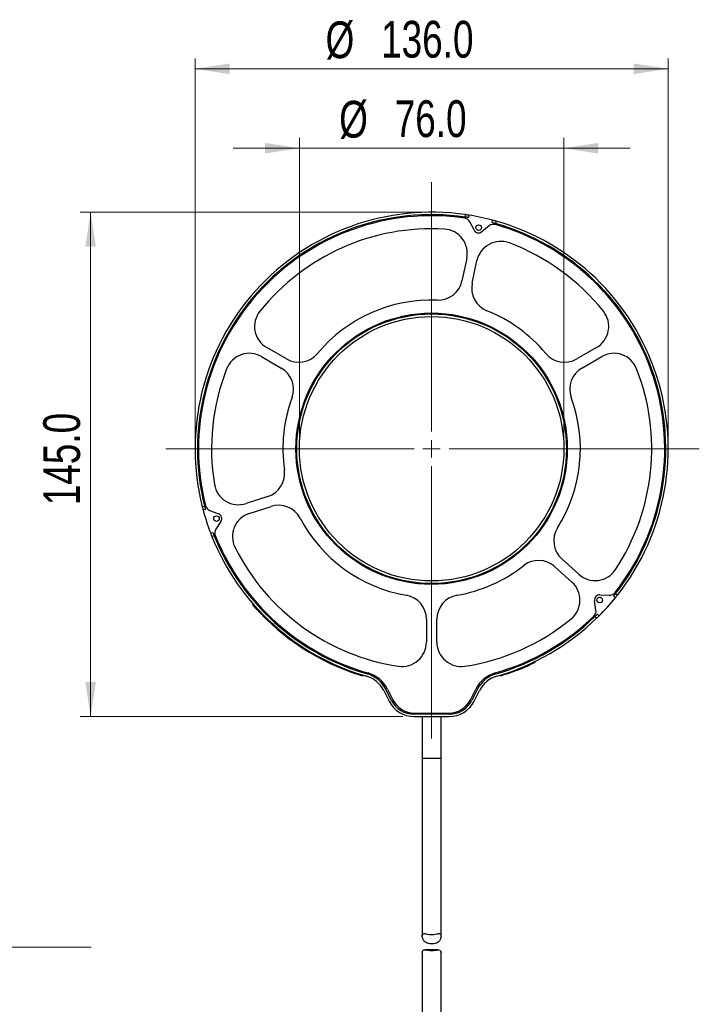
# Model space of a CAD drawing. Header units: millimetres. Extents: x 15 to 415, y 5 to 292.
# Tile 30 of 58: x 149 to 214, y 127 to 221. Entities that reach past the tile are written whole.
import ezdxf

# ---------------------------------------------------------------- set-up
doc = ezdxf.new("R2010")
doc.units = ezdxf.units.MM
doc.styles.add('SLDTEXTSTYLE0', font='TXT', dxfattribs={"width": 0.75})
doc.dimstyles.new('SLDDIMSTYLE3', dxfattribs={"dimtxt": 3.527, "dimasz": 3.302, "dimexe": 0, "dimexo": 0.0625, "dimgap": 0.88175, "dimtad": 1, "dimdec": 1, "dimlfac": 3, "dimrnd": 1e-09, "dimzin": 4, "dimdsep": 46, "dimtxsty": 'SLDTEXTSTYLE0', "dimsah": 1, "dimcen": 0.09, "dimadec": 0, "dimazin": 1, "dimtfac": 1, "dimtdec": 1, "dimtmove": 0, "dimatfit": 0, "dimfxl": 1, "dimfrac": 2, "dimtolj": 1, "dimtzin": 12, "dimarcsym": 0})
doc.dimstyles.new('SLDDIMSTYLE4', dxfattribs={"dimtxt": 3.527, "dimasz": 3.302, "dimexe": 0, "dimexo": 0.0625, "dimgap": 0.88175, "dimtad": 1, "dimdec": 1, "dimlfac": 3, "dimrnd": 1e-09, "dimzin": 4, "dimdsep": 46, "dimtxsty": 'SLDTEXTSTYLE0', "dimsah": 1, "dimcen": 0.09, "dimadec": 0, "dimazin": 1, "dimtfac": 1, "dimtdec": 1, "dimtofl": 0, "dimtmove": 0, "dimatfit": 3, "dimfxl": 1, "dimfrac": 2, "dimtolj": 1, "dimtzin": 12, "dimarcsym": 0})

# ---------------------------------------------------------------- blocks, each defined once
blk = doc.blocks.new('SW_NOTE_0_4')
at = {"color": 0, "linetype": 'Continuous', "lineweight": 0}
blk.add_line((86.326, 0), (0, 0), dxfattribs=at)
at = {"color": 0, "linetype": 'Continuous', "lineweight": 0, "char_height": 4.11574, "attachment_point": 1, "style": 'SLDTEXTSTYLE0'}
for s, insert in [('500mm approx.', (0.457, 10.655)), ('Cable length not shown to scale', (0.457, 5.333))]:
    blk.add_mtext(s, dxfattribs=dict(at, insert=insert))
blk = doc.blocks.new('_D_3')
at = {"color": 7, "linetype": 'Continuous', "lineweight": 0}
for p, q in [((175.655, 181.036), (175.655, 209.833)), ((200.989, 181.036), (200.989, 209.833)), ((175.655, 208.833), (169.305, 208.833)), ((175.655, 208.833), (200.989, 208.833)), ((200.989, 208.833), (207.339, 208.833))]:
    blk.add_line(p, q, dxfattribs=at)
at = {"color": 7, "linetype": 'Continuous', "lineweight": 18}
for points in [[(175.655, 208.833), (172.353, 209.341), (172.353, 208.325)], [(200.989, 208.833), (204.291, 208.325), (204.291, 209.341)]]:
    blk.add_solid(points, dxfattribs=at)
at = {"color": 7, "linetype": 'Continuous', "lineweight": 18, "char_height": 3.527, "attachment_point": 1, "style": 'SLDTEXTSTYLE0'}
for s, insert in [('%%c', (179.466, 213.379)), ('76.0', (184.785, 213.433))]:
    blk.add_mtext(s, dxfattribs=dict(at, insert=insert))
blk = doc.blocks.new('_D_4')
at = {"color": 7, "linetype": 'Continuous', "lineweight": 0}
for p, q in [((165.655, 181.036), (165.655, 217.442)), ((210.989, 181.036), (210.989, 217.442)), ((165.655, 216.442), (210.989, 216.442))]:
    blk.add_line(p, q, dxfattribs=at)
at = {"color": 7, "linetype": 'Continuous', "lineweight": 18}
for points in [[(165.655, 216.442), (168.957, 215.934), (168.957, 216.95)], [(210.989, 216.442), (207.687, 216.95), (207.687, 215.934)]]:
    blk.add_solid(points, dxfattribs=at)
at = {"color": 7, "linetype": 'Continuous', "lineweight": 18, "char_height": 3.527, "attachment_point": 1, "style": 'SLDTEXTSTYLE0'}
for s, insert in [('%%c', (178.163, 220.989)), ('136.0', (183.482, 221.043))]:
    blk.add_mtext(s, dxfattribs=dict(at, insert=insert))
blk = doc.blocks.new('_D_5')
at = {"color": 7, "linetype": 'Continuous', "lineweight": 0}
for p, q in [((187.322, 202.703), (154.655, 202.703)), ((155.655, 154.37), (155.655, 202.703)), ((185.565, 154.37), (154.655, 154.37))]:
    blk.add_line(p, q, dxfattribs=at)
at = {"color": 7, "linetype": 'Continuous', "lineweight": 18}
for points in [[(155.655, 202.703), (155.147, 199.401), (156.163, 199.401)], [(155.655, 154.37), (156.163, 157.672), (155.147, 157.672)]]:
    blk.add_solid(points, dxfattribs=at)
at = {"color": 7, "linetype": 'Continuous', "lineweight": 18, "insert": (151.109, 174.626), "char_height": 3.527, "attachment_point": 1, "rotation": 90, "style": 'SLDTEXTSTYLE0'}
blk.add_mtext('145.0', dxfattribs=at)
blk = doc.blocks.new('SW_CENTERMARKSYMBOL_0')
at = {"color": 0, "linetype": 'Continuous', "lineweight": 18}
for p, q in [((0, 1.667), (0, 18.114)), ((-1.667, 0), (-18.114, 0)), ((0, 0), (-0.833, 0)), ((0, 0), (0, 0.833)), ((0, 0), (0, -0.833)), ((0, 0), (0.833, 0)), ((1.667, 0), (18.114, 0)), ((0, -1.667), (0, -18.114))]:
    blk.add_line(p, q, dxfattribs=at)
blk = doc.blocks.new('SW_CENTERMARKSYMBOL_3')
at = {"color": 0, "linetype": 'Continuous', "lineweight": 18}
for p, q in [((0, 1.667), (0, 25.544)), ((-1.667, 0), (-25.464, 0)), ((0, 0), (-0.833, 0)), ((0, 0), (0, 0.833)), ((0, 0), (0, -0.833)), ((0, 0), (0.833, 0)), ((1.667, 0), (25.644, 0)), ((0, -1.667), (0, -27.751))]:
    blk.add_line(p, q, dxfattribs=at)

msp = doc.modelspace()

# ---------------------------------------------------------------- linework, layer by layer
at = {"color": 7, "linetype": 'Continuous', "lineweight": 25}
for p, q in [((191.522455, 202.240185), (191.559175, 202.470636)), ((191.888742, 202.420604), (191.852025, 202.190178)), ((194.107888, 201.710679), (194.168069, 201.936118)), ((192.382391, 201.000245), (191.974057, 201.791577)), ((193.834281, 201.396175), (193.139385, 200.839341)), ((194.489492, 201.847778), (194.429305, 201.622314)), ((191.686475, 198.269944), (191.230069, 196.122722)), ((192.208217, 195.91481), (192.664623, 198.062032)), ((174.421551, 188.639087), (172.520458, 189.736683)), ((204.123482, 189.736683), (202.22239, 188.639087)), ((172.020458, 188.870658), (173.921551, 187.773062)), ((202.72239, 187.773062), (204.623482, 188.870658)), ((172.627677, 175.462672), (170.539924, 174.78432)), ((166.348937, 174.47183), (166.574288, 174.532439)), ((166.658471, 174.209901), (166.433144, 174.149299)), ((167.067643, 174.130203), (167.897324, 173.806822)), ((170.848941, 173.833263), (172.936694, 174.511615)), ((168.136473, 173.070794), (167.655326, 172.3215)), ((167.153231, 171.933101), (167.371144, 172.016517)), ((167.492622, 171.706097), (167.274685, 171.622672)), ((202.430494, 168.00577), (200.799148, 169.474641)), ((200.130018, 168.731496), (201.761364, 167.262625)), ((205.950834, 166.162696), (206.13205, 166.015669)), ((171.207192, 165.174895), (171.14427, 165.120257)), ((204.063987, 164.5826), (203.929202, 165.462815)), ((204.447046, 166.037938), (205.336527, 165.9959)), ((205.923938, 165.755272), (205.742742, 165.902283)), ((171.364664, 164.870171), (171.427593, 164.924814)), ((204.199552, 164.188397), (204.364698, 164.02356)), ((187.82197, 163.696829), (187.82197, 161.501636)), ((188.82197, 161.501636), (188.82197, 163.696829)), ((204.127481, 163.789369), (203.962317, 163.954224)), ((198.234546, 159.559428), (198.198236, 159.634435)), ((195.544493, 158.463248), (195.520353, 158.543046)), ((197.593908, 159.352783), (197.630233, 159.277743)), ((181.416389, 158.359715), (181.440521, 158.439487)), ((181.734736, 158.260861), (181.758865, 158.340625)), ((194.885084, 158.340628), (194.909213, 158.260864)), ((183.726788, 156.880421), (184.250258, 155.838848)), ((184.458742, 155.943628), (183.935272, 156.9852)), ((184.091296, 157.009741), (184.603156, 155.989766)), ((192.040784, 155.989766), (192.552645, 157.009741)), ((192.708668, 156.9852), (192.185199, 155.943628)), ((192.393683, 155.838848), (192.917152, 156.880421)), ((190.011004, 154.602992), (186.632936, 154.602992)), ((186.632936, 154.369659), (190.011004, 154.369659)), ((186.688619, 154.702992), (189.955321, 154.702992)), ((187.42197, 154.369659), (187.42197, 150.369659)), ((189.22197, 150.369659), (189.22197, 154.369659)), ((187.42197, 150.369659), (187.42197, 133.328467)), ((189.22197, 133.336513), (189.22197, 150.369659)), ((187.42197, 131.757616), (187.42197, 107.952992)), ((188.98161, 132.02684), (187.668277, 132.02684)), ((189.22197, 107.952992), (189.22197, 131.761123))]:
    msp.add_line(p, q, dxfattribs=at)
at = {"color": 8, "linetype": 'Continuous', "lineweight": 25}
msp.add_line((189.22197, 150.369659), (187.42197, 150.369659), dxfattribs=at)
at = {"color": 7, "linetype": 'Continuous', "lineweight": 25, "flags": 128}
msp.add_lwpolyline([(187.430658, 131.757616), (187.423785, 131.803982), (187.466117, 131.940709), (187.554745, 132.010598), (187.693728, 132.025976), (187.920641, 131.994978), (188.191355, 131.960209), (188.489192, 131.96316), (188.744371, 131.998491), (188.981623, 132.02684), (189.108839, 132.002148), (189.187022, 131.925326), (189.22197, 131.761123), (189.22197, 131.761123)], dxfattribs=at)
at = {"color": 7, "linetype": 'Continuous', "lineweight": 25}
for centre, radius in [((192.826724, 201.229524), 0.266667), ((188.32197, 180.036326), 13), ((188.32197, 180.036326), 12.916667), ((188.32197, 180.036326), 12.666667), ((167.715746, 173.340958), 0.266667), ((204.423441, 165.538496), 0.266667)]:
    msp.add_circle(centre, radius, dxfattribs=at)
for centre, radius, start, end in [((188.32197, 180.036326), 22.666667, 81.78906275, 194.21093725), ((188.32197, 180.036326), 22.433333, 81.79782759, 194.20217241), ((188.32197, 180.036326), 22.333333, 81.88187953, 194.11812047), ((191.381614, 201.485872), 0.666667, 27.29411942, 81.88187953), ((188.32197, 180.036326), 22.433333, 80.94644738, 81.79782759), ((188.32197, 180.036326), 22.666667, 80.94644738, 81.78906275), ((188.32197, 180.036326), 22.666667, 75.05355262, 80.94644738), ((188.32197, 180.036326), 22.666667, 74.21093725, 75.05355262), ((188.32197, 180.036326), 21.083333, 86.69132255, 141.30867745), ((189.404131, 198.755071), 2.333333, 348, 86.69132255), ((192.826724, 201.229524), 0.5, 207.29411942, 308.70588058), ((194.251163, 200.87593), 0.666667, 74.11812047, 128.70588058), ((188.32197, 180.036326), 22.433333, 74.20217241, 75.05355262), ((188.32197, 180.036326), 22.433333, 321.79782759, 74.20217241), ((188.32197, 180.036326), 22.333333, 321.88187953, 74.11812047), ((188.32197, 180.036326), 22.666667, 321.78906275, 74.21093725), ((194.946967, 197.576905), 2.333333, 69.30867745, 168), ((188.32197, 180.036326), 21.083333, 38.69132255, 69.30867745), ((188.947725, 196.607849), 2.333333, 267.8374919, 348), ((194.490561, 195.429683), 2.333333, 168, 248.1625081), ((188.32197, 180.036326), 14.25, 87.8374919, 140.1625081), ((173.687125, 191.757409), 2.333333, 141.30867745, 240), ((188.32197, 180.036326), 14.25, 39.8374919, 68.1625081), ((202.956816, 191.757409), 2.333333, 300, 38.69132255), ((170.853791, 186.849932), 2.333333, 60, 158.69132255), ((175.588217, 190.659813), 2.333333, 240, 320.1625081), ((201.055723, 190.659813), 2.333333, 219.8374919, 300), ((205.790149, 186.849932), 2.333333, 21.30867745, 120), ((172.754884, 185.752336), 2.333333, 339.8374919, 60), ((203.889057, 185.752336), 2.333333, 120, 200.1625081), ((188.32197, 180.036326), 21.083333, 158.69132255, 189.30867745), ((188.32197, 180.036326), 21.083333, 326.69132255, 21.30867745), ((188.32197, 180.036326), 14.25, 159.8374919, 188.1625081), ((188.32197, 180.036326), 14.25, 327.8374919, 20.1625081), ((171.906637, 177.681804), 2.333333, 288, 8.1625081), ((169.818885, 177.003452), 2.333333, 189.30867745, 288), ((167.309747, 174.751355), 0.666667, 194.11812047, 248.70588058), ((173.657733, 172.292483), 2.333333, 27.8374919, 108), ((188.32197, 180.036326), 22.666667, 194.21093725, 195.05355262), ((188.32197, 180.036326), 22.666667, 195.05355262, 200.94644738), ((188.32197, 180.036326), 22.433333, 194.20217241, 195.05355262), ((167.715746, 173.340958), 0.5, 327.29411942, 68.70588058), ((171.569981, 171.614132), 2.333333, 108, 206.69132255), ((188.32197, 180.036326), 14.25, 207.8374919, 260.1625081), ((188.32197, 180.036326), 22.666667, 200.94644738, 201.78906275), ((188.32197, 180.036326), 22.433333, 200.94644738, 201.79782759), ((168.216297, 171.961282), 0.666667, 147.29411942, 201.88187953), ((202.360453, 171.208645), 2.333333, 147.8374919, 228), ((188.32197, 180.036326), 22.666667, 201.78906275, 254.01165062), ((188.32197, 180.036326), 22.433333, 201.79782759, 254.01165062), ((188.32197, 180.036326), 22.333333, 201.88187953, 254.16657849), ((188.32197, 180.036326), 21.083333, 206.69132255, 261.30867745), ((198.568713, 166.997491), 2.333333, 48, 128.1625081), ((188.32197, 180.036326), 14.25, 279.8374919, 308.1625081), ((203.991799, 169.739775), 2.333333, 228, 326.69132255), ((200.200059, 165.528621), 2.333333, 309.30867745, 48), ((205.368, 166.661823), 0.666667, 267.29411942, 321.88187953), ((188.32197, 180.036326), 22.433333, 320.94644738, 321.79782759), ((185.488637, 163.696829), 2.333333, 0, 80.1625081), ((191.155304, 163.696829), 2.333333, 99.8374919, 180), ((204.423441, 165.538496), 0.5, 87.29411942, 188.70588058), ((188.32197, 180.036326), 22.666667, 315.05355262, 320.94644738), ((188.32197, 180.036326), 22.666667, 320.94644738, 321.78906275), ((188.32197, 180.036326), 22.75, 221.80858668, 252.3295294), ((203.405001, 164.481692), 0.666667, 314.11812047, 8.70588058), ((188.32197, 180.036326), 22.433333, 314.20217241, 315.05355262), ((188.32197, 180.036326), 21.083333, 278.69132255, 309.30867745), ((188.32197, 180.036326), 22.333333, 285.83342151, 314.11812047), ((188.32197, 180.036326), 22.433333, 285.98834938, 314.20217241), ((188.32197, 180.036326), 22.666667, 285.98834938, 314.21093725), ((188.32197, 180.036326), 22.666667, 314.21093725, 315.05355262), ((185.488637, 161.501636), 2.333333, 261.30867745, 0), ((191.155304, 161.501636), 2.333333, 180, 278.69132255), ((181.409986, 155.664164), 3, 26.64913277, 74.16657849), ((195.233954, 155.664164), 3, 105.83342151, 153.35086723), ((188.32197, 180.036326), 22.75, 288.51020234, 294.15172715), ((181.344109, 155.682943), 2.666667, 26.68300893, 74.01165062), ((181.344109, 155.682943), 2.9, 26.68300893, 74.01165062), ((195.299831, 155.682943), 2.9, 105.98834938, 153.31699107), ((195.299831, 155.682943), 2.666667, 105.98834938, 153.31699107), ((186.632936, 157.036326), 2.666667, 206.68300893, 270), ((186.632936, 157.036326), 2.433333, 206.68300893, 270), ((186.688619, 157.036326), 2.333333, 206.64913277, 270), ((189.955321, 157.036326), 2.333333, 270, 333.35086723), ((190.011004, 157.036326), 2.433333, 270, 333.31699107), ((190.011004, 157.036326), 2.666667, 270, 333.31699107)]:
    msp.add_arc(centre, radius, start, end, dxfattribs=at)
for points, knots in [([(171.364664, 164.870171), (171.339723, 164.89814), (171.289842, 164.954079), (171.223828, 165.02905), (171.174209, 165.085805), (171.148002, 165.115959), (171.14533, 165.119036), (171.14427, 165.120257)], [0, 0, 0, 0, 0.214687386, 0.429375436, 0.64405146, 0.858732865, 1, 1, 1, 1]), ([(198.234546, 159.559428), (198.227915, 159.556212), (198.214654, 159.549779), (198.111082, 159.499945), (197.958159, 159.427643), (197.788033, 159.34887), (197.675083, 159.297959), (197.630233, 159.277743)], [0, 0, 0, 0, 0.21467384, 0.429347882, 0.644013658, 0.858647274, 1, 1, 1, 1]), ([(181.734736, 158.260861), (181.731209, 158.261927), (181.724154, 158.264058), (181.669166, 158.280764), (181.588322, 158.305625), (181.498845, 158.333535), (181.439816, 158.352277), (181.416389, 158.359715)], [0, 0, 0, 0, 0.214688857, 0.429377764, 0.644064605, 0.858743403, 1, 1, 1, 1]), ([(195.544493, 158.463248), (195.473352, 158.439665), (195.331071, 158.392498), (195.140657, 158.332013), (194.996632, 158.287383), (194.920127, 158.264164), (194.912315, 158.261802), (194.909213, 158.260864)], [0, 0, 0, 0, 0.214667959, 0.429338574, 0.6439611, 0.85860512, 1, 1, 1, 1]), ([(189.22197, 133.336513), (189.217195, 133.389495), (189.208603, 133.484813), (189.127801, 133.567125), (188.993831, 133.583001), (188.79938, 133.541094), (188.542161, 133.483833), (188.253564, 133.467792), (187.975166, 133.508923), (187.753912, 133.563888), (187.581671, 133.584619), (187.469134, 133.536907), (187.409896, 133.394105), (187.431221, 133.156665), (187.545854, 132.902873), (187.748692, 132.714085), (187.999625, 132.617604), (188.279043, 132.587138), (188.546411, 132.601911), (188.786079, 132.664104), (189.000199, 132.794128), (189.178336, 133.031054), (189.206024, 133.224886), (189.22197, 133.336513)], [0, 0, 0, 0, 0.043711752, 0.078641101, 0.113682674, 0.15647026, 0.200424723, 0.249893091, 0.292673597, 0.337917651, 0.375116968, 0.412557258, 0.453072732, 0.517663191, 0.587452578, 0.637200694, 0.68732765, 0.730723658, 0.772775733, 0.814962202, 0.857059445, 0.917680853, 1, 1, 1, 1])]:
    msp.add_open_spline(points, degree=3, knots=knots, dxfattribs=at)

# ---------------------------------------------------------------- block references
at = {"color": 7, "linetype": 'Continuous', "lineweight": 0}
for name, p in [('SW_CENTERMARKSYMBOL_3', (188.32197, 180.036326)), ('SW_CENTERMARKSYMBOL_0', (188.32197, 180.036326)), ('SW_NOTE_0_4', (69.378788, 132.265328))]:
    msp.add_blockref(name, p, dxfattribs=at)

# ---------------------------------------------------------------- dimensions: what is measured, and where the dimension line sits
at = {"color": 7, "linetype": 'Continuous', "lineweight": 18}
for base, p1, p2, dimstyle, picture, middle in [((210.988637, 216.442341), (165.655304, 180.036326), (210.988637, 180.036326), 'SLDDIMSTYLE4', '_D_4', (186.685953, 216.442341)), ((200.988637, 208.832588), (175.655304, 180.036326), (200.988637, 180.036326), 'SLDDIMSTYLE3', '_D_3', (186.685953, 208.832588))]:
    dim = msp.add_linear_dim(base=base, p1=p1, p2=p2, text='%%c<>', dimstyle=dimstyle, dxfattribs=at)
    dim.commit()
    dim.dimension.update_dxf_attribs({"geometry": picture, "text_midpoint": middle, "dimtype": 160})
dim = msp.add_linear_dim(base=(155.655295, 202.702992), p1=(186.565365, 154.369659), p2=(188.32197, 202.702992), angle=90, dimstyle='SLDDIMSTYLE4', dxfattribs=at)
dim.commit()
dim.dimension.update_dxf_attribs({"geometry": '_D_5', "text_midpoint": (155.655295, 180.489426), "dimtype": 160})

doc.saveas('drawing.dxf')
